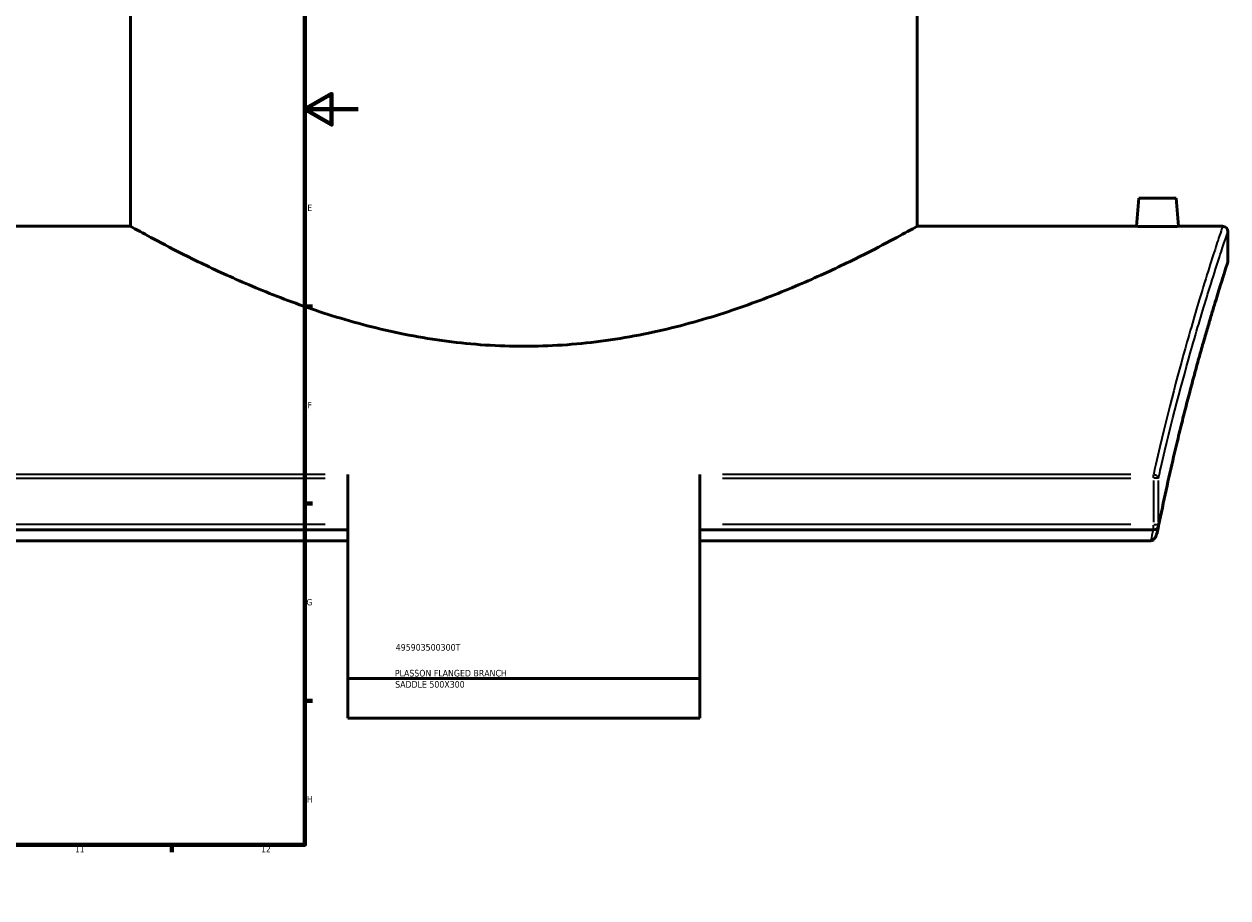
# Model space of a CAD drawing. Header units: millimetres. Extents: x -634 to 1175, y -305 to 962.
# Tile 7 of 13: x 715 to 1168, y 0 to 329. Entities that reach past the tile are written whole.
import ezdxf

# ---------------------------------------------------------------- set-up
doc = ezdxf.new("R2010")
doc.units = ezdxf.units.MM
for name, color, linetype, lineweight in [('Border (ANSI)', 7, 'Continuous', 70), ('Title (ISO)', 7, 'Continuous', 50), ('Visible (ANSI)', 7, 'Continuous', 50), ('Visible Narrow (ANSI)', 7, 'Continuous', 35)]:
    doc.layers.add(name, color=color, linetype=linetype, lineweight=lineweight)
doc.styles.add('Note Text (ANSI)', font='tahoma.ttf')
doc.styles.add('Note Text (ISO)', font='tahoma.ttf')

# ---------------------------------------------------------------- blocks, each defined once
blk = doc.blocks.new('Borders Default Border')
at = {"layer": 'Border (ANSI)'}
for p, q in [((70.08, 574), (70.08, 576.8)), ((140.17, 574), (140.17, 576.8)), ((210.25, 574), (210.25, 576.8)), ((280.33, 574), (280.33, 576.8)), ((350.42, 574), (350.42, 576.8)), ((490.58, 574), (490.58, 576.8)), ((560.67, 574), (560.67, 576.8)), ((630.75, 574), (630.75, 576.8)), ((700.83, 574), (700.83, 576.8)), ((770.92, 574), (770.92, 576.8)), ((20, 519.75), (17.2, 519.75)), ((821, 519.75), (823.8, 519.75)), ((20, 445.5), (17.2, 445.5)), ((821, 445.5), (823.8, 445.5)), ((20, 371.25), (17.2, 371.25)), ((821, 371.25), (823.8, 371.25)), ((20, 222.75), (17.2, 222.75)), ((821, 222.75), (823.8, 222.75)), ((20, 148.5), (17.2, 148.5)), ((821, 148.5), (823.8, 148.5)), ((20, 74.25), (17.2, 74.25)), ((821, 74.25), (823.8, 74.25)), ((70.08, 20), (70.08, 17.2)), ((140.17, 20), (140.17, 17.2)), ((210.25, 20), (210.25, 17.2)), ((280.33, 20), (280.33, 17.2)), ((350.42, 20), (350.42, 17.2)), ((490.58, 20), (490.58, 17.2)), ((560.67, 20), (560.67, 17.2)), ((630.75, 20), (630.75, 17.2)), ((700.83, 20), (700.83, 17.2)), ((770.92, 20), (770.92, 17.2))]:
    blk.add_line(p, q, dxfattribs=at)
at = {"layer": 'Border (ANSI)', "flags": 128}
for points in [[(420.5, 594), (420.5, 574), (414.73, 584), (426.27, 584), (420.5, 574)], [(20, 20), (20, 574), (821, 574), (821, 20), (20, 20)], [(0, 297), (20, 297), (10, 302.77), (10, 291.23), (20, 297)], [(841, 297), (821, 297), (831, 302.77), (831, 291.23), (821, 297)], [(420.5, 0), (420.5, 20), (414.73, 10), (426.27, 10), (420.5, 20)]]:
    blk.add_lwpolyline(points, dxfattribs=at)
at = {"layer": 'Border (ANSI)', "color": 5, "true_color": 0x0000ff, "char_height": 2.4, "attachment_point": 7, "style": 'Note Text (ANSI)'}
for s, insert in [('1', (34.5, 574.4)), ('2', (104.4, 574.4)), ('3', (174.46, 574.35)), ('4', (244.45, 574.4)), ('5', (314.67, 574.35)), ('6', (384.69, 574.35)), ('7', (454.8, 574.4)), ('8', (524.84, 574.35)), ('9', (594.92, 574.35)), ('10', (664.35, 574.35)), ('11', (734.43, 574.4)), ('12', (804.52, 574.4)), ('A', (17.38, 555.68)), ('A', (821.58, 555.68)), ('B', (17.67, 481.43)), ('B', (821.87, 481.43)), ('C', (17.51, 407.13)), ('C', (821.71, 407.13)), ('D', (17.52, 332.93)), ('D', (821.72, 332.93)), ('E', (17.71, 258.68)), ('E', (821.91, 258.68)), ('F', (17.78, 184.43)), ('F', (821.98, 184.43)), ('G', (17.4, 110.13)), ('G', (821.6, 110.13)), ('H', (17.53, 35.93)), ('H', (821.73, 35.93)), ('1', (34.5, 17.2)), ('2', (104.4, 17.2)), ('3', (174.46, 17.15)), ('4', (244.45, 17.2)), ('5', (314.67, 17.15)), ('6', (384.69, 17.15)), ('7', (454.8, 17.2)), ('8', (524.84, 17.15)), ('9', (594.92, 17.15)), ('10', (664.35, 17.15)), ('11', (734.43, 17.2)), ('12', (804.52, 17.2))]:
    blk.add_mtext(s, dxfattribs=dict(at, insert=insert))
blk = doc.blocks.new('Title Blocks ISO')
at = {"layer": 'Title (ISO)', "color": 232, "true_color": 0xca0064, "style": 'Note Text (ISO)'}
for tag, p in [('PART_NUMBER_001', (34.16, 73.13)), ('DESCRIPTION_001', (33.84, 63.4)), ('DESCRIPTION_002', (33.96, 59.18))]:
    blk.add_attdef(tag, p, '', height=2.5, dxfattribs=at)

msp = doc.modelspace()

# ---------------------------------------------------------------- linework, layer by layer
at = {"layer": 'Visible (ANSI)'}
for p, q in [((755.38, 252.94), (755.38, 432.94)), ((1051.38, 252.94), (1051.38, 432.94)), ((1134.88, 263.54), (1133.95, 252.94)), ((1148.88, 263.54), (1134.88, 263.54)), ((1148.88, 263.54), (1149.8, 252.94)), ((755.38, 252.94), (672.8, 252.94)), ((1133.95, 252.94), (1051.38, 252.94)), ((1166.38, 252.94), (1149.8, 252.94)), ((1168.38, 239.94), (1168.38, 250.94)), ((837.13, 159.43), (837.13, 82.64)), ((969.63, 82.64), (969.63, 159.43)), ((837.13, 138.59), (666.42, 138.59)), ((1140.34, 138.59), (969.63, 138.59)), ((837.13, 134.54), (667.38, 134.54)), ((1139.37, 134.54), (969.63, 134.54)), ((969.63, 82.64), (837.13, 82.64)), ((837.13, 67.64), (837.13, 82.64)), ((969.63, 82.64), (969.63, 67.64)), ((969.63, 67.64), (837.13, 67.64))]:
    msp.add_line(p, q, dxfattribs=at)
for centre, start, end in [((1166.38, 250.94), 0, 90), ((1166.38, 239.94), 342.2014, 0), ((1140.34, 140.59), 270, 348.6267)]:
    msp.add_arc(centre, 2, start, end, dxfattribs=at)
for points, knots in [([(903.38, 207.76), (898.6, 207.76), (893.76, 207.91), (884.06, 208.55), (879.2, 209.03), (864.72, 210.92), (855.21, 212.8), (837.07, 217.37), (828.43, 220.06), (812.49, 225.69), (805.19, 228.62), (792.29, 234.16), (786.21, 236.99), (775.41, 242.25), (770.7, 244.67), (763.08, 248.69), (760.16, 250.29), (756.31, 252.41), (755.38, 252.94), (755.38, 252.94)], [0, 0, 0, 0, 1.434003, 1.434003, 2.868007, 2.868007, 5.736013, 5.736013, 8.60402, 8.60402, 11.472026, 11.472026, 14.326945, 14.326945, 17.181863, 17.181863, 20.036782, 20.036782, 22.8917, 22.8917, 22.8917, 22.8917]), ([(1051.38, 252.94), (1051.38, 252.94), (1050.44, 252.41), (1046.59, 250.29), (1043.67, 248.69), (1036.05, 244.67), (1031.34, 242.25), (1020.55, 236.99), (1014.47, 234.16), (1001.56, 228.62), (994.26, 225.69), (978.32, 220.06), (969.68, 217.37), (951.54, 212.8), (942.03, 210.92), (927.55, 209.03), (922.69, 208.55), (912.99, 207.91), (908.16, 207.76), (903.38, 207.76)], [68.675101, 68.675101, 68.675101, 68.675101, 71.530019, 71.530019, 74.384938, 74.384938, 77.239856, 77.239856, 80.094775, 80.094775, 82.962781, 82.962781, 85.830788, 85.830788, 88.698794, 88.698794, 90.132798, 90.132798, 91.566801, 91.566801, 91.566801, 91.566801]), ([(1141.88, 252.82), (1140.88, 252.82), (1139.82, 252.82), (1137.86, 252.85), (1136.97, 252.86), (1135.57, 252.89), (1134.96, 252.91), (1134.15, 252.93), (1133.95, 252.94), (1133.95, 252.94)], [2.390632, 2.390632, 2.390632, 2.390632, 2.689506, 2.689506, 2.988379, 2.988379, 3.287164, 3.287164, 3.585948, 3.585948, 3.585948, 3.585948]), ([(1149.8, 252.94), (1149.8, 252.94), (1149.61, 252.93), (1148.8, 252.91), (1148.19, 252.89), (1146.78, 252.86), (1145.89, 252.85), (1143.94, 252.82), (1142.87, 252.82), (1141.88, 252.82)], [5.97658, 5.97658, 5.97658, 5.97658, 6.275364, 6.275364, 6.574148, 6.574148, 6.873022, 6.873022, 7.171896, 7.171896, 7.171896, 7.171896]), ([(1168.28, 239.33), (1168.28, 239.33), (1168.25, 239.24), (1168.14, 238.87), (1168.05, 238.61), (1167.82, 237.89), (1167.68, 237.44), (1167.33, 236.36), (1167.14, 235.73), (1166.68, 234.3), (1166.43, 233.5), (1165.87, 231.72), (1165.57, 230.75), (1164.91, 228.62), (1164.56, 227.48), (1163.8, 225.01), (1163.4, 223.7), (1162.56, 220.91), (1162.12, 219.43), (1161.2, 216.31), (1160.71, 214.67), (1159.72, 211.23), (1159.2, 209.44), (1158.14, 205.69), (1157.59, 203.74), (1156.47, 199.7), (1155.9, 197.6), (1154.73, 193.27), (1154.13, 191.03), (1152.93, 186.41), (1152.31, 184.03), (1151.08, 179.14), (1150.45, 176.63), (1149.2, 171.47), (1148.57, 168.83), (1146.99, 162.08), (1146.04, 157.88), (1144.16, 149.23), (1143.22, 144.78), (1142.3, 140.2)], [29.056812, 29.056812, 29.056812, 29.056812, 30.224825, 30.224825, 31.392838, 31.392838, 32.560852, 32.560852, 33.728865, 33.728865, 34.896878, 34.896878, 36.064892, 36.064892, 37.232905, 37.232905, 38.400918, 38.400918, 39.568931, 39.568931, 40.736945, 40.736945, 41.904958, 41.904958, 43.072971, 43.072971, 44.240985, 44.240985, 45.408998, 45.408998, 46.577011, 46.577011, 47.745024, 47.745024, 48.913038, 48.913038, 50.665058, 50.665058, 52.417077, 52.417077, 52.417077, 52.417077]), ([(1142.01, 138.74), (1141.84, 137.92), (1141.62, 137.15), (1141.17, 136.03), (1140.95, 135.63), (1140.62, 135.18), (1140.49, 135.03), (1140.34, 134.91)], [-0.3192198, -0.3192198, -0.3192198, -0.3192198, -0.1694984, -0.1694984, -0.0563136, -0.0563136, 0, 0, 0, 0]), ([(1139.37, 134.54), (1139.54, 134.54), (1139.7, 134.58), (1140.02, 134.7), (1140.19, 134.8), (1140.34, 134.91)], [0, 0, 0, 0, 0.048921, 0.048921, 0.1052561, 0.1052561, 0.1052561, 0.1052561])]:
    msp.add_open_spline(points, degree=3, knots=knots, dxfattribs=at)
msp.add_open_spline([(1142.01, 138.74), (1142.1, 139.23), (1142.2, 139.71), (1142.3, 140.2)], degree=3, dxfattribs=at)
at = {"layer": 'Visible Narrow (ANSI)'}
for p, q in [((828.59, 159.43), (674.95, 159.43)), ((1131.8, 159.43), (978.16, 159.43)), ((1140.34, 158.21), (1140.34, 159.38)), ((674.95, 158.14), (828.59, 158.14)), ((978.16, 158.14), (1131.8, 158.14)), ((1140.34, 157.26), (1140.34, 141.47)), ((1142.23, 158.14), (1140.47, 158.14)), ((1142.27, 141.47), (1142.27, 157.26)), ((828.59, 140.59), (674.95, 140.59)), ((1131.8, 140.59), (978.16, 140.59)), ((1140.47, 140.59), (1142.23, 140.59)), ((1140.34, 138.6), (1140.34, 140.44))]:
    msp.add_line(p, q, dxfattribs=at)
for centre, major_axis, ratio, start_param, end_param in [((1140.34, 158.14), (1.95, -0.44), 0.6379, 0.406819, 1.644153), ((1140.34, 140.59), (1.96, -0.39), 0.598164, 0.01622, 0.308179)]:
    msp.add_ellipse(centre, major_axis=major_axis, ratio=ratio, start_param=start_param, end_param=end_param, dxfattribs=at)
for points, knots in [([(1166.38, 252.94), (1166.38, 252.94), (1166.38, 252.94), (1166.38, 252.94), (1166.38, 252.94), (1165.87, 251.42), (1163.65, 244.66), (1161.66, 238.51), (1157.29, 224.29), (1155.21, 217.29), (1149.3, 196.4), (1145.22, 180.92), (1140.93, 162.07), (1140.63, 160.75), (1140.34, 159.43)], [-32.119387, -32.119387, -32.119387, -32.119387, -32.119337, -32.119337, -32.119337, -27.263494, -27.263494, -21.115511, -21.115511, -16.739074, -16.739074, -9.662755, -9.662755, -9.139027, -9.139027, -9.139027, -9.139027]), ([(1142.27, 158.14), (1142.57, 159.45), (1142.86, 160.75), (1147.16, 179.47), (1151.26, 194.83), (1157.18, 215.56), (1159.27, 222.51), (1163.64, 236.62), (1165.65, 242.72), (1167.87, 249.44), (1168.38, 250.94), (1168.38, 250.94), (1168.38, 250.94), (1168.38, 250.94), (1168.38, 250.94)], [9.139027, 9.139027, 9.139027, 9.139027, 9.662755, 9.662755, 16.739074, 16.739074, 21.115511, 21.115511, 27.263494, 27.263494, 32.119337, 32.119337, 32.119337, 32.119387, 32.119387, 32.119387, 32.119387]), ([(1168.38, 239.94), (1168.38, 239.94), (1168.38, 239.94), (1168.38, 239.94), (1168.38, 239.94), (1167.91, 238.49), (1166.09, 232.76), (1164.75, 228.48), (1161.31, 217.1), (1159.19, 209.92), (1154.52, 193.03), (1151.96, 183.33), (1146.99, 162.74), (1144.58, 152.05), (1142.27, 140.59)], [29.056812, 29.056812, 29.056812, 29.056812, 29.056891, 29.056891, 29.056891, 33.728951, 33.728951, 38.401006, 38.401006, 43.222194, 43.222194, 48.043376, 48.043376, 52.417077, 52.417077, 52.417077, 52.417077])]:
    msp.add_open_spline(points, degree=3, knots=knots, dxfattribs=at)
msp.add_open_spline([(1140.18, 138.59), (1139.91, 137.25), (1139.64, 135.9), (1139.37, 134.54)], degree=3, dxfattribs=at)

# ---------------------------------------------------------------- block references
msp.add_blockref('Borders Default Border', (0, 0))
msp.add_blockref('Title Blocks ISO', (821, 20)).add_auto_attribs({'PART_NUMBER_001': '495903500300T', 'DESCRIPTION_001': 'PLASSON FLANGED BRANCH', 'DESCRIPTION_002': 'SADDLE 500X300'})

doc.saveas('drawing.dxf')
